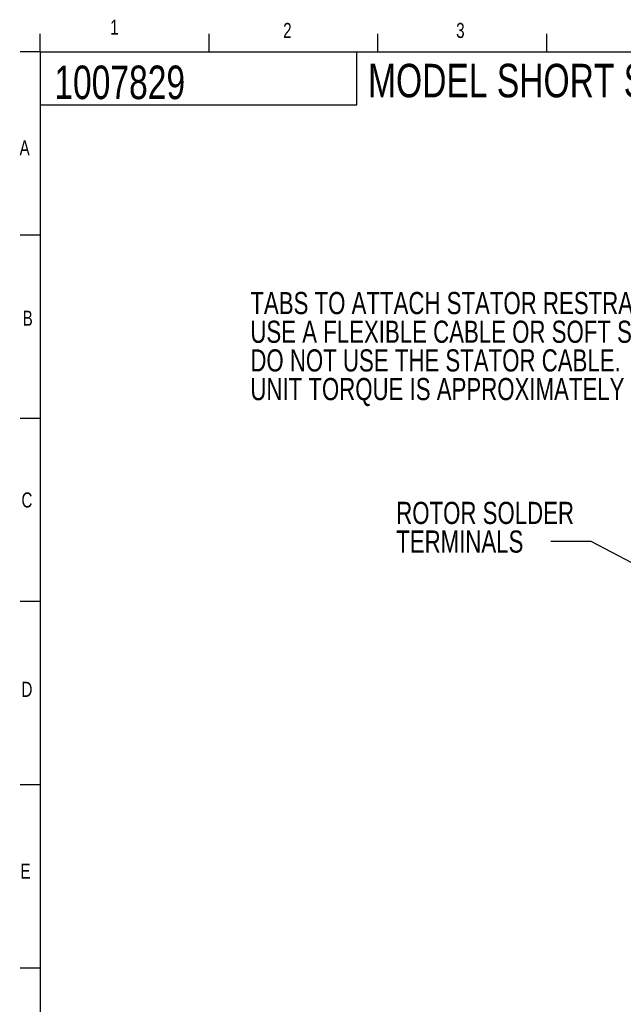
# Model space of a CAD drawing. Header units: inches. Extents: x 0.5 to 16.4, y 0.4 to 10.9.
# Tile 2 of 11: x 0.5 to 4.3, y 4.7 to 10.8. Entities that reach past the tile are written whole.
import ezdxf

# ---------------------------------------------------------------- set-up
doc = ezdxf.new("R2010")
doc.units = ezdxf.units.IN
doc.header["$MEASUREMENT"] = 0
for name, color, linetype in [('BORDER', 1, 'Continuous'), ('DIMENSIONS', 150, 'Continuous'), ('OBJECT', 1, 'Continuous'), ('TEXT', 7, 'Continuous')]:
    doc.layers.add(name, color=color, linetype=linetype)
doc.styles.add('SLDTEXTSTYLE0', font='TXT', dxfattribs={"width": 0.75})
doc.dimstyles.new('SLDDIMSTYLE1', dxfattribs={"dimtxt": 0.18, "dimasz": 0.156, "dimexe": 0, "dimexo": 0.0625, "dimgap": 0, "dimtad": 0, "dimtih": 1, "dimtoh": 1, "dimdec": 0, "dimrnd": 1e-09, "dimzin": 0, "dimdsep": 46, "dimtxsty": 'Standard', "dimsah": 1, "dimcen": 0.09, "dimadec": 0, "dimazin": 0, "dimtfac": 0.156, "dimtdec": 0, "dimtofl": 0, "dimtmove": 0, "dimatfit": 3, "dimfxl": 0, "dimfrac": 2, "dimtolj": 1, "dimtzin": 0, "dimarcsym": 0})

# ---------------------------------------------------------------- blocks, each defined once
blk = doc.blocks.new('SW_NOTE_0_3')
at = {"layer": 'DIMENSIONS', "color": 0, "char_height": 0.137795, "attachment_point": 1, "style": 'SLDTEXTSTYLE0'}
for s, insert in [('TABS TO ATTACH STATOR RESTRAINT.', (-4.4503, 0.6046)), ('USE A FLEXIBLE CABLE OR SOFT SPRING AS A STATOR RESTRAINT.', (-4.4503, 0.4264)), ('DO NOT USE THE STATOR CABLE.', (-4.4503, 0.2482)), ('UNIT TORQUE IS APPROXIMATELY 3 OZ-IN [.02 N-M].', (-4.4503, 0.07))]:
    blk.add_mtext(s, dxfattribs=dict(at, insert=insert))
blk = doc.blocks.new('SW_NOTE_0_4')
at = {"layer": 'DIMENSIONS', "color": 0, "attachment_point": 1, "style": 'SLDTEXTSTYLE0'}
for s, insert, char_height in [('ROTOR SOLDER', (-0.9626, 0.2467), 0.137795), ('TERMINALS', (-0.9626, 0.0686), 0.1378)]:
    blk.add_mtext(s, dxfattribs=dict(at, insert=insert, char_height=char_height))

msp = doc.modelspace()

# ---------------------------------------------------------------- linework, layer by layer
at = {"layer": 'BORDER'}
for p, q in [((0.62625, 10.64207), (0.62625, 10.75404)), ((1.67625, 10.64207), (1.67625, 10.75404)), ((2.72625, 10.64207), (2.72625, 10.75404)), ((3.77625, 10.64207), (3.77625, 10.75404)), ((0.62625, 10.64207), (16.37625, 10.64207)), ((0.62625, 10.64207), (0.62625, 0.39207)), ((2.59475, 10.31244), (2.59475, 10.64207)), ((0.62625, 10.31244), (2.59475, 10.31244))]:
    msp.add_line(p, q, dxfattribs=at)
at = {"layer": 'OBJECT'}
for p, q in [((0.62625, 10.64207), (0.50125, 10.64207)), ((0.62625, 9.50318), (0.50125, 9.50318)), ((0.62625, 8.3643), (0.50125, 8.3643)), ((0.62625, 7.22541), (0.50125, 7.22541)), ((0.62625, 6.08652), (0.50125, 6.08652)), ((0.62625, 4.94763), (0.50125, 4.94763))]:
    msp.add_line(p, q, dxfattribs=at)

# ---------------------------------------------------------------- block references
at = {"layer": 'DIMENSIONS'}
for name, p in [('SW_NOTE_0_3', (6.3833, 8.54529)), ('SW_NOTE_0_4', (3.80279, 7.59872))]:
    msp.add_blockref(name, p, dxfattribs=at)

# ---------------------------------------------------------------- texts
at = {"layer": 'DIMENSIONS', "insert": (2.66494, 10.56818), "char_height": 0.2083333, "attachment_point": 1, "style": 'SLDTEXTSTYLE0'}
msp.add_mtext('MODEL SHORT S4 CUSTOMER DRAWING', dxfattribs=at)
at = {"layer": 'TEXT', "attachment_point": 1, "style": 'SLDTEXTSTYLE0'}
for s, insert, char_height in [('1', (1.06179, 10.84246), 0.09375), ('1', (1.06179, 10.84246), 0.09375), ('2', (2.1371, 10.82261), 0.09375), ('2', (2.1371, 10.82261), 0.09375), ('3', (3.21319, 10.82261), 0.09375), ('3', (3.21319, 10.82261), 0.09375), ('1007829', (0.71376, 10.55717), 0.208333), ('1007829', (0.71376, 10.55717), 0.208333), ('A', (0.49769, 10.09312), 0.09375), ('A', (0.49769, 10.09312), 0.09375), ('B', (0.51689, 9.03356), 0.09375), ('B', (0.51689, 9.03356), 0.09375), ('C', (0.50952, 7.90372), 0.09375), ('C', (0.50952, 7.90372), 0.09375), ('D', (0.50952, 6.72675), 0.09375), ('D', (0.50952, 6.72675), 0.09375), ('E', (0.5028, 5.59686), 0.09375), ('E', (0.5028, 5.59686), 0.09375)]:
    msp.add_mtext(s, dxfattribs=dict(at, insert=insert, char_height=char_height))

# ---------------------------------------------------------------- leaders
at = {"layer": 'DIMENSIONS'}
msp.add_leader([(4.7247, 7.2447), (4.05279, 7.59872), (3.80279, 7.59872)], dimstyle='SLDDIMSTYLE1', dxfattribs=at)

doc.saveas('drawing.dxf')
